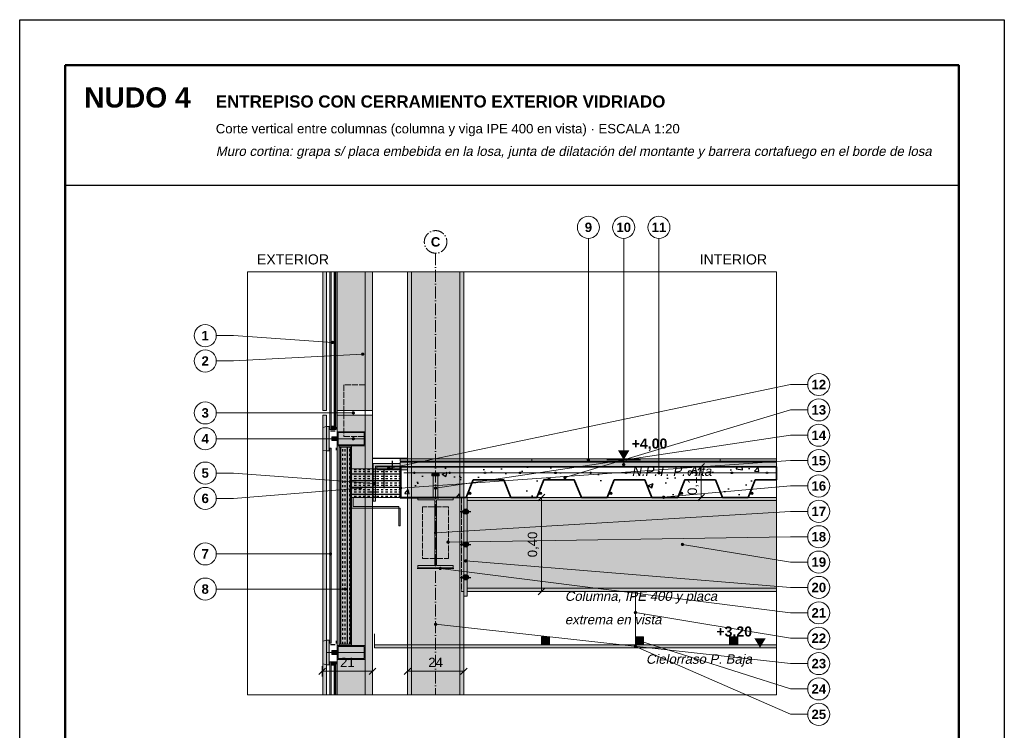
# Model space of a CAD drawing. Header units: millimetres. Extents: x 6 to 4194, y 6 to 5934.
# Tile 2 of 2: x 6 to 4194, y 2909 to 5934. Entities that reach past the tile are written whole.
import ezdxf
from ezdxf.enums import TextEntityAlignment as Align

# ---------------------------------------------------------------- set-up
doc = ezdxf.new("R2010")
doc.units = ezdxf.units.MM
doc.header["$LTSCALE"] = 20
doc.linetypes.add('DASHDOT', pattern=[3.556, 2.54, -0.508, 0, -0.508])
doc.linetypes.add('DASHED', pattern=[1.524, 1.27, -0.254])
for name, color, linetype in [('A-ACERO', 250, 'Continuous'), ('A-ACERO-CORTADO', 250, 'Continuous'), ('A-ACERO-VISTA', 8, 'Continuous'), ('A-AISLACION-LANA', 40, 'Continuous'), ('A-ALUMINIO', 253, 'Continuous'), ('A-ARMADURAS', 14, 'Continuous'), ('A-CHAPA-GALVANIZADA', 253, 'Continuous'), ('A-CONTORNOS', 7, 'Continuous'), ('A-HORMIGON-INSITU', 33, 'Continuous'), ('A-MORTERO-CARPETAS', 252, 'Continuous'), ('A-NEOPRENO-SELLADORES', 7, 'Continuous'), ('A-PROYECCION-OCULTO', 8, 'DASHED'), ('A-SELLADOR-INTUMESCENTE', 1, 'Continuous'), ('A-SOLADOS', 31, 'Continuous'), ('A-VIDRIO', 4, 'Continuous'), ('A-VISTA', 8, 'Continuous'), ('X-COTAS', 3, 'Continuous'), ('X-EJES', 1, 'DASHDOT'), ('X-MARCO', 7, 'Continuous'), ('X-NIVELES', 7, 'Continuous'), ('X-REFERENCIAS', 1, 'Continuous'), ('X-TEXTOS', 7, 'Continuous')]:
    doc.layers.add(name, color=color, linetype=linetype)
doc.styles.add('ARIAL', font='arial.ttf')
doc.styles.add('ARIAL-B', font='arialbd.ttf')

msp = doc.modelspace()

# ---------------------------------------------------------------- hatches: boundary and pattern name
at = {"layer": 'A-ACERO', "true_color": 0x333333}
h = msp.add_hatch(color=250, dxfattribs=at)
h.dxf.hatch_style = 1
h.paths.add_polyline_path([(1327, 4180), (1349, 4180), (1349, 4186), (1327, 4186)])
at = {"layer": 'A-ACERO', "true_color": 0x3b3b3b}
h = msp.add_hatch(color=250, dxfattribs=at)
h.dxf.hatch_style = 1
h.paths.add_polyline_path([(1365, 3270), (1418, 3270), (1418, 4120), (1365, 4120), (1365, 4114), (1412, 4114), (1412, 3276), (1365, 3276)])
h = msp.add_hatch(color=250, dxfattribs=at)
h.dxf.hatch_style = 1
h.paths.add_polyline_path([(1510, 3884), (1520, 3884), (1520, 4034), (1625, 4034), (1625, 4044), (1510, 4044)])
at = {"layer": 'A-ACERO', "true_color": 0x333333}
h = msp.add_hatch(color=250, dxfattribs=at)
h.dxf.hatch_style = 1
h.paths.add_polyline_path([(1327, 3270), (1349, 3270), (1349, 3276), (1327, 3276)])
at = {"layer": 'A-ACERO-CORTADO', "true_color": 0x4d545c}
h = msp.add_hatch(color=251, dxfattribs=at)
h.dxf.hatch_style = 1
h.paths.add_polyline_path([(1525, 4018), (1655, 4018), (1655, 4030), (1525, 4030)])
h = msp.add_hatch(color=251, dxfattribs=at)
h.dxf.hatch_style = 1
h.paths.add_polyline_path([(1759, 3992), (1790, 3992), (1790, 4000), (1759, 4000)])
h = msp.add_hatch(color=251, dxfattribs=at)
h.dxf.hatch_style = 1
h.paths.add_polyline_path([(1765, 3900), (1784, 3900), (1784, 4000), (1765, 4000)])
h = msp.add_hatch(color=251, dxfattribs=at)
h.dxf.hatch_style = 1
h.paths.add_polyline_path([(1700, 3900), (1850, 3900), (1850, 3889.3), (1778.5, 3889.3), (1778.5, 3610.7), (1850, 3610.7), (1850, 3600), (1700, 3600), (1700, 3610.7), (1771.5, 3610.7), (1771.5, 3889.3), (1700, 3889.3)])
at = {"layer": 'A-ACERO-VISTA', "true_color": 0xdfe3e7}
h = msp.add_hatch(color=254, dxfattribs=at)
h.dxf.hatch_style = 1
h.paths.add_polyline_path([(1655, 4860), (1655, 3060), (1895, 3060), (1895, 4860)])
h = msp.add_hatch(color=254, dxfattribs=at)
h.dxf.hatch_style = 1
h.paths.add_polyline_path([(1895, 3480), (1910, 3480), (1910, 3900), (1895, 3900)])
h = msp.add_hatch(color=254, dxfattribs=at)
h.dxf.hatch_style = 1
h.paths.add_polyline_path([(1910, 3500), (3225, 3500), (3225, 3900), (1910, 3900)])
at = {"layer": 'A-AISLACION-LANA'}
h = msp.add_hatch(dxfattribs=at)
h.set_pattern_fill('INSUL', color=256, scale=3, angle=90)
h.paths.add_polyline_path([(1365, 3276), (1415, 3276), (1415, 4114), (1365, 4114)])
h = msp.add_hatch(dxfattribs=at)
h.set_pattern_fill('INSUL', color=256, scale=3)
h.paths.add_polyline_path([(1418, 3900), (1625, 3900), (1625, 4022), (1418, 4022)])
at = {"layer": 'A-ALUMINIO', "true_color": 0xb9c0c6}
h = msp.add_hatch(color=9, dxfattribs=at)
h.dxf.hatch_style = 1
h.paths.add_polyline_path([(1295, 4102), (1311, 4098), (1311, 4202), (1295, 4198)])
at = {"layer": 'A-ALUMINIO', "true_color": 0x9aa3ab}
h = msp.add_hatch(color=253, dxfattribs=at)
h.dxf.hatch_style = 1
h.paths.add_polyline_path([(1311, 4098), (1323, 4098), (1323, 4202), (1311, 4202)])
h = msp.add_hatch(color=253, dxfattribs=at)
h.dxf.hatch_style = 1
h.paths.add_polyline_path([(1331, 4190), (1343, 4190), (1343, 4204), (1331, 4204)])
h = msp.add_hatch(color=253, dxfattribs=at)
h.dxf.hatch_style = 1
h.paths.add_polyline_path([(1333, 4142), (1357, 4142), (1357, 4158), (1333, 4158)])
h = msp.add_hatch(color=253, dxfattribs=at)
h.dxf.hatch_style = 1
h.paths.add_polyline_path([(1357, 4120), (1475, 4120), (1475, 4180), (1357, 4180)])
at = {"layer": 'A-ALUMINIO', "true_color": 0xb9c0c6}
h = msp.add_hatch(color=9, dxfattribs=at)
h.dxf.hatch_style = 1
h.paths.add_polyline_path([(1295, 3192), (1311, 3188), (1311, 3292), (1295, 3288)])
at = {"layer": 'A-ALUMINIO', "true_color": 0x9aa3ab}
h = msp.add_hatch(color=253, dxfattribs=at)
h.dxf.hatch_style = 1
h.paths.add_polyline_path([(1311, 3188), (1323, 3188), (1323, 3292), (1311, 3292)])
h = msp.add_hatch(color=253, dxfattribs=at)
h.dxf.hatch_style = 1
h.paths.add_polyline_path([(1357, 3210), (1475, 3210), (1475, 3270), (1357, 3270)])
h = msp.add_hatch(color=253, dxfattribs=at)
h.dxf.hatch_style = 1
h.paths.add_polyline_path([(2225, 3272.5), (2260, 3272.5), (2260, 3307), (2225, 3307)])
h = msp.add_hatch(color=253, dxfattribs=at)
h.dxf.hatch_style = 1
h.paths.add_polyline_path([(2625, 3272.5), (2660, 3272.5), (2660, 3307), (2625, 3307)])
h = msp.add_hatch(color=253, dxfattribs=at)
h.dxf.hatch_style = 1
h.paths.add_polyline_path([(3025, 3272.5), (3060, 3272.5), (3060, 3307), (3025, 3307)])
h = msp.add_hatch(color=253, dxfattribs=at)
h.dxf.hatch_style = 1
h.paths.add_polyline_path([(1333, 3232), (1357, 3232), (1357, 3248), (1333, 3248)])
h = msp.add_hatch(color=253, dxfattribs=at)
h.dxf.hatch_style = 1
h.paths.add_polyline_path([(1331, 3186), (1343, 3186), (1343, 3200), (1331, 3200)])
at = {"layer": 'A-ARMADURAS'}
h = msp.add_hatch(color=256, dxfattribs=at)
h.dxf.hatch_style = 1
h.paths.add_polyline_path([(1688.4, 4005), (1688.2, 4006.1), (1687.8, 4007), (1687, 4007.8), (1686.1, 4008.2), (1685, 4008.4), (1683.9, 4008.2), (1683, 4007.8), (1682.2, 4007), (1681.8, 4006.1), (1681.6, 4005), (1681.8, 4003.9), (1682.2, 4003), (1683, 4002.2), (1683.9, 4001.8), (1685, 4001.6), (1686.1, 4001.8), (1687, 4002.2), (1687.8, 4003), (1688.2, 4003.9)])
h = msp.add_hatch(color=256, dxfattribs=at)
h.dxf.hatch_style = 1
h.paths.add_polyline_path([(1838.4, 4005), (1838.2, 4006.1), (1837.8, 4007), (1837, 4007.8), (1836.1, 4008.2), (1835, 4008.4), (1833.9, 4008.2), (1833, 4007.8), (1832.2, 4007), (1831.8, 4006.1), (1831.6, 4005), (1831.8, 4003.9), (1832.2, 4003), (1833, 4002.2), (1833.9, 4001.8), (1835, 4001.6), (1836.1, 4001.8), (1837, 4002.2), (1837.8, 4003), (1838.2, 4003.9)])
h = msp.add_hatch(color=256, dxfattribs=at)
h.dxf.hatch_style = 1
h.paths.add_polyline_path([(1988.4, 4005), (1988.2, 4006.1), (1987.8, 4007), (1987, 4007.8), (1986.1, 4008.2), (1985, 4008.4), (1983.9, 4008.2), (1983, 4007.8), (1982.2, 4007), (1981.8, 4006.1), (1981.6, 4005), (1981.8, 4003.9), (1982.2, 4003), (1983, 4002.2), (1983.9, 4001.8), (1985, 4001.6), (1986.1, 4001.8), (1987, 4002.2), (1987.8, 4003), (1988.2, 4003.9)])
h = msp.add_hatch(color=256, dxfattribs=at)
h.dxf.hatch_style = 1
h.paths.add_polyline_path([(2138.4, 4005), (2138.2, 4006.1), (2137.8, 4007), (2137, 4007.8), (2136.1, 4008.2), (2135, 4008.4), (2133.9, 4008.2), (2133, 4007.8), (2132.2, 4007), (2131.8, 4006.1), (2131.6, 4005), (2131.8, 4003.9), (2132.2, 4003), (2133, 4002.2), (2133.9, 4001.8), (2135, 4001.6), (2136.1, 4001.8), (2137, 4002.2), (2137.8, 4003), (2138.2, 4003.9)])
h = msp.add_hatch(color=256, dxfattribs=at)
h.dxf.hatch_style = 1
h.paths.add_polyline_path([(2288.4, 4005), (2288.2, 4006.1), (2287.8, 4007), (2287, 4007.8), (2286.1, 4008.2), (2285, 4008.4), (2283.9, 4008.2), (2283, 4007.8), (2282.2, 4007), (2281.8, 4006.1), (2281.6, 4005), (2281.8, 4003.9), (2282.2, 4003), (2283, 4002.2), (2283.9, 4001.8), (2285, 4001.6), (2286.1, 4001.8), (2287, 4002.2), (2287.8, 4003), (2288.2, 4003.9)])
h = msp.add_hatch(color=256, dxfattribs=at)
h.dxf.hatch_style = 1
h.paths.add_polyline_path([(2438.4, 4005), (2438.2, 4006.1), (2437.8, 4007), (2437, 4007.8), (2436.1, 4008.2), (2435, 4008.4), (2433.9, 4008.2), (2433, 4007.8), (2432.2, 4007), (2431.8, 4006.1), (2431.6, 4005), (2431.8, 4003.9), (2432.2, 4003), (2433, 4002.2), (2433.9, 4001.8), (2435, 4001.6), (2436.1, 4001.8), (2437, 4002.2), (2437.8, 4003), (2438.2, 4003.9)])
h = msp.add_hatch(color=256, dxfattribs=at)
h.dxf.hatch_style = 1
h.paths.add_polyline_path([(2588.4, 4005), (2588.2, 4006.1), (2587.8, 4007), (2587, 4007.8), (2586.1, 4008.2), (2585, 4008.4), (2583.9, 4008.2), (2583, 4007.8), (2582.2, 4007), (2581.8, 4006.1), (2581.6, 4005), (2581.8, 4003.9), (2582.2, 4003), (2583, 4002.2), (2583.9, 4001.8), (2585, 4001.6), (2586.1, 4001.8), (2587, 4002.2), (2587.8, 4003), (2588.2, 4003.9)])
h = msp.add_hatch(color=256, dxfattribs=at)
h.dxf.hatch_style = 1
h.paths.add_polyline_path([(2738.4, 4005), (2738.2, 4006.1), (2737.8, 4007), (2737, 4007.8), (2736.1, 4008.2), (2735, 4008.4), (2733.9, 4008.2), (2733, 4007.8), (2732.2, 4007), (2731.8, 4006.1), (2731.6, 4005), (2731.8, 4003.9), (2732.2, 4003), (2733, 4002.2), (2733.9, 4001.8), (2735, 4001.6), (2736.1, 4001.8), (2737, 4002.2), (2737.8, 4003), (2738.2, 4003.9)])
h = msp.add_hatch(color=256, dxfattribs=at)
h.dxf.hatch_style = 1
h.paths.add_polyline_path([(2888.4, 4005), (2888.2, 4006.1), (2887.8, 4007), (2887, 4007.8), (2886.1, 4008.2), (2885, 4008.4), (2883.9, 4008.2), (2883, 4007.8), (2882.2, 4007), (2881.8, 4006.1), (2881.6, 4005), (2881.8, 4003.9), (2882.2, 4003), (2883, 4002.2), (2883.9, 4001.8), (2885, 4001.6), (2886.1, 4001.8), (2887, 4002.2), (2887.8, 4003), (2888.2, 4003.9)])
h = msp.add_hatch(color=256, dxfattribs=at)
h.dxf.hatch_style = 1
h.paths.add_polyline_path([(3038.4, 4005), (3038.2, 4006.1), (3037.8, 4007), (3037, 4007.8), (3036.1, 4008.2), (3035, 4008.4), (3033.9, 4008.2), (3033, 4007.8), (3032.2, 4007), (3031.8, 4006.1), (3031.6, 4005), (3031.8, 4003.9), (3032.2, 4003), (3033, 4002.2), (3033.9, 4001.8), (3035, 4001.6), (3036.1, 4001.8), (3037, 4002.2), (3037.8, 4003), (3038.2, 4003.9)])
h = msp.add_hatch(color=256, dxfattribs=at)
h.dxf.hatch_style = 1
h.paths.add_polyline_path([(3188.4, 4005), (3188.2, 4006.1), (3187.8, 4007), (3187, 4007.8), (3186.1, 4008.2), (3185, 4008.4), (3183.9, 4008.2), (3183, 4007.8), (3182.2, 4007), (3181.8, 4006.1), (3181.6, 4005), (3181.8, 4003.9), (3182.2, 4003), (3183, 4002.2), (3183.9, 4001.8), (3185, 4001.6), (3186.1, 4001.8), (3187, 4002.2), (3187.8, 4003), (3188.2, 4003.9)])
h = msp.add_hatch(color=256, dxfattribs=at)
h.dxf.hatch_style = 1
h.paths.add_polyline_path([(1924.8, 3918), (1924.6, 3919.5), (1923.9, 3920.8), (1922.8, 3921.9), (1921.5, 3922.6), (1920, 3922.8), (1918.5, 3922.6), (1917.2, 3921.9), (1916.1, 3920.8), (1915.4, 3919.5), (1915.2, 3918), (1915.4, 3916.5), (1916.1, 3915.2), (1917.2, 3914.1), (1918.5, 3913.4), (1920, 3913.2), (1921.5, 3913.4), (1922.8, 3914.1), (1923.9, 3915.2), (1924.6, 3916.5)])
h = msp.add_hatch(color=256, dxfattribs=at)
h.dxf.hatch_style = 1
h.paths.add_polyline_path([(2224.8, 3918), (2224.6, 3919.5), (2223.9, 3920.8), (2222.8, 3921.9), (2221.5, 3922.6), (2220, 3922.8), (2218.5, 3922.6), (2217.2, 3921.9), (2216.1, 3920.8), (2215.4, 3919.5), (2215.2, 3918), (2215.4, 3916.5), (2216.1, 3915.2), (2217.2, 3914.1), (2218.5, 3913.4), (2220, 3913.2), (2221.5, 3913.4), (2222.8, 3914.1), (2223.9, 3915.2), (2224.6, 3916.5)])
h = msp.add_hatch(color=256, dxfattribs=at)
h.dxf.hatch_style = 1
h.paths.add_polyline_path([(2524.8, 3918), (2524.6, 3919.5), (2523.9, 3920.8), (2522.8, 3921.9), (2521.5, 3922.6), (2520, 3922.8), (2518.5, 3922.6), (2517.2, 3921.9), (2516.1, 3920.8), (2515.4, 3919.5), (2515.2, 3918), (2515.4, 3916.5), (2516.1, 3915.2), (2517.2, 3914.1), (2518.5, 3913.4), (2520, 3913.2), (2521.5, 3913.4), (2522.8, 3914.1), (2523.9, 3915.2), (2524.6, 3916.5)])
h = msp.add_hatch(color=256, dxfattribs=at)
h.dxf.hatch_style = 1
h.paths.add_polyline_path([(2824.8, 3918), (2824.6, 3919.5), (2823.9, 3920.8), (2822.8, 3921.9), (2821.5, 3922.6), (2820, 3922.8), (2818.5, 3922.6), (2817.2, 3921.9), (2816.1, 3920.8), (2815.4, 3919.5), (2815.2, 3918), (2815.4, 3916.5), (2816.1, 3915.2), (2817.2, 3914.1), (2818.5, 3913.4), (2820, 3913.2), (2821.5, 3913.4), (2822.8, 3914.1), (2823.9, 3915.2), (2824.6, 3916.5)])
h = msp.add_hatch(color=256, dxfattribs=at)
h.dxf.hatch_style = 1
h.paths.add_polyline_path([(3124.8, 3918), (3124.6, 3919.5), (3123.9, 3920.8), (3122.8, 3921.9), (3121.5, 3922.6), (3120, 3922.8), (3118.5, 3922.6), (3117.2, 3921.9), (3116.1, 3920.8), (3115.4, 3919.5), (3115.2, 3918), (3115.4, 3916.5), (3116.1, 3915.2), (3117.2, 3914.1), (3118.5, 3913.4), (3120, 3913.2), (3121.5, 3913.4), (3122.8, 3914.1), (3123.9, 3915.2), (3124.6, 3916.5)])
h = msp.add_hatch(color=256, dxfattribs=at)
h.dxf.hatch_style = 1
h.paths.add_polyline_path([(1914, 3840), (1913.5, 3843.4), (1911.9, 3846.5), (1909.5, 3848.9), (1906.4, 3850.5), (1903, 3851), (1899.6, 3850.5), (1896.5, 3848.9), (1894.1, 3846.5), (1892.5, 3843.4), (1892, 3840), (1892.5, 3836.6), (1894.1, 3833.5), (1896.5, 3831.1), (1899.6, 3829.5), (1903, 3829), (1906.4, 3829.5), (1909.5, 3831.1), (1911.9, 3833.5), (1913.5, 3836.6)])
h = msp.add_hatch(color=256, dxfattribs=at)
h.dxf.hatch_style = 1
h.paths.add_polyline_path([(1914, 3700), (1913.5, 3703.4), (1911.9, 3706.5), (1909.5, 3708.9), (1906.4, 3710.5), (1903, 3711), (1899.6, 3710.5), (1896.5, 3708.9), (1894.1, 3706.5), (1892.5, 3703.4), (1892, 3700), (1892.5, 3696.6), (1894.1, 3693.5), (1896.5, 3691.1), (1899.6, 3689.5), (1903, 3689), (1906.4, 3689.5), (1909.5, 3691.1), (1911.9, 3693.5), (1913.5, 3696.6)])
h = msp.add_hatch(color=256, dxfattribs=at)
h.dxf.hatch_style = 1
h.paths.add_polyline_path([(1914, 3560), (1913.5, 3563.4), (1911.9, 3566.5), (1909.5, 3568.9), (1906.4, 3570.5), (1903, 3571), (1899.6, 3570.5), (1896.5, 3568.9), (1894.1, 3566.5), (1892.5, 3563.4), (1892, 3560), (1892.5, 3556.6), (1894.1, 3553.5), (1896.5, 3551.1), (1899.6, 3549.5), (1903, 3549), (1906.4, 3549.5), (1909.5, 3551.1), (1911.9, 3553.5), (1913.5, 3556.6)])
at = {"layer": 'A-CHAPA-GALVANIZADA', "true_color": 0x8f989f}
h = msp.add_hatch(color=252, dxfattribs=at)
h.dxf.hatch_style = 1
h.paths.add_polyline_path([(1418, 3900), (1418, 3855), (1625, 3855), (1625, 3780), (1618, 3780), (1618, 3862), (1425, 3862), (1425, 3900)])
at = {"layer": 'A-HORMIGON-INSITU'}
h = msp.add_hatch(dxfattribs=at)
h.set_pattern_fill('AR-CONC', color=256, scale=1.2)
h.paths.add_polyline_path([(1627, 4030), (3225, 4030), (3225, 3975), (3135, 3975), (3105, 3900), (2995, 3900), (2965, 3975), (2835, 3975), (2805, 3900), (2695, 3900), (2665, 3975), (2535, 3975), (2505, 3900), (2395, 3900), (2365, 3975), (2235, 3975), (2205, 3900), (2095, 3900), (2065, 3975), (1935, 3975), (1905, 3900), (1795, 3900), (1627, 3902)])
at = {"layer": 'A-MORTERO-CARPETAS', "true_color": 0x8d8d8d}
h = msp.add_hatch(color=252, dxfattribs=at)
h.dxf.hatch_style = 1
h.paths.add_polyline_path([(1625, 4050), (3225, 4050), (3225, 4055), (1625, 4055)])
at = {"layer": 'A-MORTERO-CARPETAS'}
h = msp.add_hatch(dxfattribs=at)
h.set_pattern_fill('AR-SAND', color=256, scale=0.6)
h.paths.add_polyline_path([(1625, 4030), (3225, 4030), (3225, 4050), (1625, 4050)])
at = {"layer": 'A-NEOPRENO-SELLADORES', "true_color": 0x111111}
h = msp.add_hatch(color=250, dxfattribs=at)
h.dxf.hatch_style = 1
h.paths.add_polyline_path([(1323, 4188), (1325, 4188), (1325, 4200), (1323, 4200)])
h = msp.add_hatch(color=250, dxfattribs=at)
h.dxf.hatch_style = 1
h.paths.add_polyline_path([(1331, 4190), (1343, 4190), (1343, 4194), (1331, 4194)])
h = msp.add_hatch(color=250, dxfattribs=at)
h.dxf.hatch_style = 1
h.paths.add_polyline_path([(1350, 4188), (1355, 4188), (1355, 4200), (1350, 4200)])
h = msp.add_hatch(color=250, dxfattribs=at)
h.dxf.hatch_style = 1
h.paths.add_polyline_path([(1323, 4100), (1325, 4100), (1325, 4112), (1323, 4112)])
h = msp.add_hatch(color=250, dxfattribs=at)
h.dxf.hatch_style = 1
h.paths.add_polyline_path([(1350, 4100), (1355, 4100), (1355, 4112), (1350, 4112)])
h = msp.add_hatch(color=250, dxfattribs=at)
h.dxf.hatch_style = 1
h.paths.add_polyline_path([(1323, 3278), (1325, 3278), (1325, 3290), (1323, 3290)])
h = msp.add_hatch(color=250, dxfattribs=at)
h.dxf.hatch_style = 1
h.paths.add_polyline_path([(1350, 3278), (1355, 3278), (1355, 3290), (1350, 3290)])
h = msp.add_hatch(color=250, dxfattribs=at)
h.dxf.hatch_style = 1
h.paths.add_polyline_path([(1323, 3190), (1325, 3190), (1325, 3202), (1323, 3202)])
h = msp.add_hatch(color=250, dxfattribs=at)
h.dxf.hatch_style = 1
h.paths.add_polyline_path([(1331, 3196), (1343, 3196), (1343, 3200), (1331, 3200)])
h = msp.add_hatch(color=250, dxfattribs=at)
h.dxf.hatch_style = 1
h.paths.add_polyline_path([(1350, 3190), (1355, 3190), (1355, 3202), (1350, 3202)])
at = {"layer": 'A-SELLADOR-INTUMESCENTE', "true_color": 0xc0392b}
h = msp.add_hatch(color=22, dxfattribs=at)
h.dxf.hatch_style = 1
h.paths.add_polyline_path([(1418, 4022), (1625, 4022), (1625, 4030), (1418, 4030)])
at = {"layer": 'A-SOLADOS', "true_color": 0xcdbb9c}
h = msp.add_hatch(color=9, dxfattribs=at)
h.dxf.hatch_style = 1
h.paths.add_polyline_path([(1625, 4055), (3225, 4055), (3225, 4065), (1625, 4065)])
at = {"layer": 'A-VIDRIO', "true_color": 0xbfe3f0}
h = msp.add_hatch(color=254, dxfattribs=at)
h.dxf.hatch_style = 1
h.paths.add_polyline_path([(1325, 4860), (1325, 4190), (1331, 4190), (1331, 4860)])
h = msp.add_hatch(color=254, dxfattribs=at)
h.dxf.hatch_style = 1
h.paths.add_polyline_path([(1343, 4860), (1343, 4190), (1350, 4190), (1350, 4860)])
at = {"layer": 'A-VIDRIO', "true_color": 0x6f8796}
h = msp.add_hatch(color=252, dxfattribs=at)
h.dxf.hatch_style = 1
h.paths.add_polyline_path([(1325, 3280), (1331, 3280), (1331, 4110), (1325, 4110)])
at = {"layer": 'A-VIDRIO', "true_color": 0xbfe3f0}
h = msp.add_hatch(color=254, dxfattribs=at)
h.dxf.hatch_style = 1
h.paths.add_polyline_path([(1325, 3060), (1331, 3060), (1331, 3200), (1325, 3200)])
h = msp.add_hatch(color=254, dxfattribs=at)
h.dxf.hatch_style = 1
h.paths.add_polyline_path([(1343, 3060), (1350, 3060), (1350, 3200), (1343, 3200)])
at = {"layer": 'A-VISTA', "true_color": 0xe9ecee}
h = msp.add_hatch(color=7, dxfattribs=at)
h.dxf.hatch_style = 1
h.paths.add_polyline_path([(1295, 4860), (1295, 4270), (1311, 4270), (1311, 4860)])
at = {"layer": 'A-VISTA', "true_color": 0xe3e7ea}
h = msp.add_hatch(color=254, dxfattribs=at)
h.dxf.hatch_style = 1
h.paths.add_polyline_path([(1357, 4860), (1357, 4270), (1507, 4270), (1507, 4860)])
at = {"layer": 'A-VISTA', "true_color": 0xe9ecee}
h = msp.add_hatch(color=7, dxfattribs=at)
h.dxf.hatch_style = 1
h.paths.add_polyline_path([(1295, 3060), (1311, 3060), (1311, 4250), (1295, 4250)])
at = {"layer": 'A-VISTA', "true_color": 0xe3e7ea}
h = msp.add_hatch(color=254, dxfattribs=at)
h.dxf.hatch_style = 1
h.paths.add_polyline_path([(1357, 3060), (1507, 3060), (1507, 4250), (1357, 4250)])
at = {"layer": 'A-VISTA', "true_color": 0xf2f2f2}
h = msp.add_hatch(color=7, dxfattribs=at)
h.dxf.hatch_style = 1
h.paths.add_polyline_path([(1515, 3260), (3225, 3260), (3225, 3272.5), (1515, 3272.5)])
at = {"layer": 'X-NIVELES'}
h = msp.add_hatch(color=7, dxfattribs=at)
h.dxf.hatch_style = 1
h.paths.add_polyline_path([(2575, 4060), (2551, 4100), (2599, 4100)])
h = msp.add_hatch(color=7, dxfattribs=at)
h.dxf.hatch_style = 1
h.paths.add_polyline_path([(3155, 3260), (3131, 3300), (3179, 3300)])
at = {"layer": 'X-REFERENCIAS'}
h = msp.add_hatch(color=7, dxfattribs=at)
h.dxf.hatch_style = 1
h.paths.add_polyline_path([(1344, 4560), (1343.7, 4562.2), (1342.7, 4564.1), (1341.1, 4565.7), (1339.2, 4566.7), (1337, 4567), (1334.8, 4566.7), (1332.9, 4565.7), (1331.3, 4564.1), (1330.3, 4562.2), (1330, 4560), (1330.3, 4557.8), (1331.3, 4555.9), (1332.9, 4554.3), (1334.8, 4553.3), (1337, 4553), (1339.2, 4553.3), (1341.1, 4554.3), (1342.7, 4555.9), (1343.7, 4557.8)])
h = msp.add_hatch(color=7, dxfattribs=at)
h.dxf.hatch_style = 1
h.paths.add_polyline_path([(1472, 4510), (1471.7, 4512.2), (1470.7, 4514.1), (1469.1, 4515.7), (1467.2, 4516.7), (1465, 4517), (1462.8, 4516.7), (1460.9, 4515.7), (1459.3, 4514.1), (1458.3, 4512.2), (1458, 4510), (1458.3, 4507.8), (1459.3, 4505.9), (1460.9, 4504.3), (1462.8, 4503.3), (1465, 4503), (1467.2, 4503.3), (1469.1, 4504.3), (1470.7, 4505.9), (1471.7, 4507.8)])
h = msp.add_hatch(color=7, dxfattribs=at)
h.dxf.hatch_style = 1
h.paths.add_polyline_path([(1432, 4260), (1431.7, 4262.2), (1430.7, 4264.1), (1429.1, 4265.7), (1427.2, 4266.7), (1425, 4267), (1422.8, 4266.7), (1420.9, 4265.7), (1419.3, 4264.1), (1418.3, 4262.2), (1418, 4260), (1418.3, 4257.8), (1419.3, 4255.9), (1420.9, 4254.3), (1422.8, 4253.3), (1425, 4253), (1427.2, 4253.3), (1429.1, 4254.3), (1430.7, 4255.9), (1431.7, 4257.8)])
h = msp.add_hatch(color=7, dxfattribs=at)
h.dxf.hatch_style = 1
h.paths.add_polyline_path([(1432, 4150), (1431.7, 4152.2), (1430.7, 4154.1), (1429.1, 4155.7), (1427.2, 4156.7), (1425, 4157), (1422.8, 4156.7), (1420.9, 4155.7), (1419.3, 4154.1), (1418.3, 4152.2), (1418, 4150), (1418.3, 4147.8), (1419.3, 4145.9), (1420.9, 4144.3), (1422.8, 4143.3), (1425, 4143), (1427.2, 4143.3), (1429.1, 4144.3), (1430.7, 4145.9), (1431.7, 4147.8)])
h = msp.add_hatch(color=7, dxfattribs=at)
h.dxf.hatch_style = 1
h.paths.add_polyline_path([(2432, 4060), (2431.7, 4062.2), (2430.7, 4064.1), (2429.1, 4065.7), (2427.2, 4066.7), (2425, 4067), (2422.8, 4066.7), (2420.9, 4065.7), (2419.3, 4064.1), (2418.3, 4062.2), (2418, 4060), (2418.3, 4057.8), (2419.3, 4055.9), (2420.9, 4054.3), (2422.8, 4053.3), (2425, 4053), (2427.2, 4053.3), (2429.1, 4054.3), (2430.7, 4055.9), (2431.7, 4057.8)])
h = msp.add_hatch(color=7, dxfattribs=at)
h.dxf.hatch_style = 1
h.paths.add_polyline_path([(1582, 4024), (1581.7, 4026.2), (1580.7, 4028.1), (1579.1, 4029.7), (1577.2, 4030.7), (1575, 4031), (1572.8, 4030.7), (1570.9, 4029.7), (1569.3, 4028.1), (1568.3, 4026.2), (1568, 4024), (1568.3, 4021.8), (1569.3, 4019.9), (1570.9, 4018.3), (1572.8, 4017.3), (1575, 4017), (1577.2, 4017.3), (1579.1, 4018.3), (1580.7, 4019.9), (1581.7, 4021.8)])
h = msp.add_hatch(color=7, dxfattribs=at)
h.dxf.hatch_style = 1
h.paths.add_polyline_path([(2582, 4040), (2581.7, 4042.2), (2580.7, 4044.1), (2579.1, 4045.7), (2577.2, 4046.7), (2575, 4047), (2572.8, 4046.7), (2570.9, 4045.7), (2569.3, 4044.1), (2568.3, 4042.2), (2568, 4040), (2568.3, 4037.8), (2569.3, 4035.9), (2570.9, 4034.3), (2572.8, 4033.3), (2575, 4033), (2577.2, 4033.3), (2579.1, 4034.3), (2580.7, 4035.9), (2581.7, 4037.8)])
h = msp.add_hatch(color=7, dxfattribs=at)
h.dxf.hatch_style = 1
h.paths.add_polyline_path([(2332, 3985), (2331.7, 3987.2), (2330.7, 3989.1), (2329.1, 3990.7), (2327.2, 3991.7), (2325, 3992), (2322.8, 3991.7), (2320.9, 3990.7), (2319.3, 3989.1), (2318.3, 3987.2), (2318, 3985), (2318.3, 3982.8), (2319.3, 3980.9), (2320.9, 3979.3), (2322.8, 3978.3), (2325, 3978), (2327.2, 3978.3), (2329.1, 3979.3), (2330.7, 3980.9), (2331.7, 3982.8)])
h = msp.add_hatch(color=7, dxfattribs=at)
h.dxf.hatch_style = 1
h.paths.add_polyline_path([(2732, 4005), (2731.7, 4007.2), (2730.7, 4009.1), (2729.1, 4010.7), (2727.2, 4011.7), (2725, 4012), (2722.8, 4011.7), (2720.9, 4010.7), (2719.3, 4009.1), (2718.3, 4007.2), (2718, 4005), (2718.3, 4002.8), (2719.3, 4000.9), (2720.9, 3999.3), (2722.8, 3998.3), (2725, 3998), (2727.2, 3998.3), (2729.1, 3999.3), (2730.7, 4000.9), (2731.7, 4002.8)])
h = msp.add_hatch(color=7, dxfattribs=at)
h.dxf.hatch_style = 1
h.paths.add_polyline_path([(1462, 3940), (1461.7, 3942.2), (1460.7, 3944.1), (1459.1, 3945.7), (1457.2, 3946.7), (1455, 3947), (1452.8, 3946.7), (1450.9, 3945.7), (1449.3, 3944.1), (1448.3, 3942.2), (1448, 3940), (1448.3, 3937.8), (1449.3, 3935.9), (1450.9, 3934.3), (1452.8, 3933.3), (1455, 3933), (1457.2, 3933.3), (1459.1, 3934.3), (1460.7, 3935.9), (1461.7, 3937.8)])
h = msp.add_hatch(color=7, dxfattribs=at)
h.dxf.hatch_style = 1
h.paths.add_polyline_path([(1522, 3960), (1521.7, 3962.2), (1520.7, 3964.1), (1519.1, 3965.7), (1517.2, 3966.7), (1515, 3967), (1512.8, 3966.7), (1510.9, 3965.7), (1509.3, 3964.1), (1508.3, 3962.2), (1508, 3960), (1508.3, 3957.8), (1509.3, 3955.9), (1510.9, 3954.3), (1512.8, 3953.3), (1515, 3953), (1517.2, 3953.3), (1519.1, 3954.3), (1520.7, 3955.9), (1521.7, 3957.8)])
h = msp.add_hatch(color=7, dxfattribs=at)
h.dxf.hatch_style = 1
h.paths.add_polyline_path([(1633, 3940), (1632.7, 3942.2), (1631.7, 3944.1), (1630.1, 3945.7), (1628.2, 3946.7), (1626, 3947), (1623.8, 3946.7), (1621.9, 3945.7), (1620.3, 3944.1), (1619.3, 3942.2), (1619, 3940), (1619.3, 3937.8), (1620.3, 3935.9), (1621.9, 3934.3), (1623.8, 3933.3), (1626, 3933), (1628.2, 3933.3), (1630.1, 3934.3), (1631.7, 3935.9), (1632.7, 3937.8)])
h = msp.add_hatch(color=7, dxfattribs=at)
h.dxf.hatch_style = 1
h.paths.add_polyline_path([(1782, 3940), (1781.7, 3942.2), (1780.7, 3944.1), (1779.1, 3945.7), (1777.2, 3946.7), (1775, 3947), (1772.8, 3946.7), (1770.9, 3945.7), (1769.3, 3944.1), (1768.3, 3942.2), (1768, 3940), (1768.3, 3937.8), (1769.3, 3935.9), (1770.9, 3934.3), (1772.8, 3933.3), (1775, 3933), (1777.2, 3933.3), (1779.1, 3934.3), (1780.7, 3935.9), (1781.7, 3937.8)])
h = msp.add_hatch(color=7, dxfattribs=at)
h.dxf.hatch_style = 1
h.paths.add_polyline_path([(2752, 3901), (2751.7, 3903.2), (2750.7, 3905.1), (2749.1, 3906.7), (2747.2, 3907.7), (2745, 3908), (2742.8, 3907.7), (2740.9, 3906.7), (2739.3, 3905.1), (2738.3, 3903.2), (2738, 3901), (2738.3, 3898.8), (2739.3, 3896.9), (2740.9, 3895.3), (2742.8, 3894.3), (2745, 3894), (2747.2, 3894.3), (2749.1, 3895.3), (2750.7, 3896.9), (2751.7, 3898.8)])
h = msp.add_hatch(color=7, dxfattribs=at)
h.dxf.hatch_style = 1
h.paths.add_polyline_path([(1782, 3750), (1781.7, 3752.2), (1780.7, 3754.1), (1779.1, 3755.7), (1777.2, 3756.7), (1775, 3757), (1772.8, 3756.7), (1770.9, 3755.7), (1769.3, 3754.1), (1768.3, 3752.2), (1768, 3750), (1768.3, 3747.8), (1769.3, 3745.9), (1770.9, 3744.3), (1772.8, 3743.3), (1775, 3743), (1777.2, 3743.3), (1779.1, 3744.3), (1780.7, 3745.9), (1781.7, 3747.8)])
h = msp.add_hatch(color=7, dxfattribs=at)
h.dxf.hatch_style = 1
h.paths.add_polyline_path([(1835, 3710), (1834.7, 3712.2), (1833.7, 3714.1), (1832.1, 3715.7), (1830.2, 3716.7), (1828, 3717), (1825.8, 3716.7), (1823.9, 3715.7), (1822.3, 3714.1), (1821.3, 3712.2), (1821, 3710), (1821.3, 3707.8), (1822.3, 3705.9), (1823.9, 3704.3), (1825.8, 3703.3), (1828, 3703), (1830.2, 3703.3), (1832.1, 3704.3), (1833.7, 3705.9), (1834.7, 3707.8)])
h = msp.add_hatch(color=7, dxfattribs=at)
h.dxf.hatch_style = 1
h.paths.add_polyline_path([(2832, 3700), (2831.7, 3702.2), (2830.7, 3704.1), (2829.1, 3705.7), (2827.2, 3706.7), (2825, 3707), (2822.8, 3706.7), (2820.9, 3705.7), (2819.3, 3704.1), (2818.3, 3702.2), (2818, 3700), (2818.3, 3697.8), (2819.3, 3695.9), (2820.9, 3694.3), (2822.8, 3693.3), (2825, 3693), (2827.2, 3693.3), (2829.1, 3694.3), (2830.7, 3695.9), (2831.7, 3697.8)])
h = msp.add_hatch(color=7, dxfattribs=at)
h.dxf.hatch_style = 1
h.paths.add_polyline_path([(1335, 3660), (1334.7, 3662.2), (1333.7, 3664.1), (1332.1, 3665.7), (1330.2, 3666.7), (1328, 3667), (1325.8, 3666.7), (1323.9, 3665.7), (1322.3, 3664.1), (1321.3, 3662.2), (1321, 3660), (1321.3, 3657.8), (1322.3, 3655.9), (1323.9, 3654.3), (1325.8, 3653.3), (1328, 3653), (1330.2, 3653.3), (1332.1, 3654.3), (1333.7, 3655.9), (1334.7, 3657.8)])
h = msp.add_hatch(color=7, dxfattribs=at)
h.dxf.hatch_style = 1
h.paths.add_polyline_path([(1802, 3598), (1801.7, 3600.2), (1800.7, 3602.1), (1799.1, 3603.7), (1797.2, 3604.7), (1795, 3605), (1792.8, 3604.7), (1790.9, 3603.7), (1789.3, 3602.1), (1788.3, 3600.2), (1788, 3598), (1788.3, 3595.8), (1789.3, 3593.9), (1790.9, 3592.3), (1792.8, 3591.3), (1795, 3591), (1797.2, 3591.3), (1799.1, 3592.3), (1800.7, 3593.9), (1801.7, 3595.8)])
h = msp.add_hatch(color=7, dxfattribs=at)
h.dxf.hatch_style = 1
h.paths.add_polyline_path([(1910, 3630), (1909.7, 3632.2), (1908.7, 3634.1), (1907.1, 3635.7), (1905.2, 3636.7), (1903, 3637), (1900.8, 3636.7), (1898.9, 3635.7), (1897.3, 3634.1), (1896.3, 3632.2), (1896, 3630), (1896.3, 3627.8), (1897.3, 3625.9), (1898.9, 3624.3), (1900.8, 3623.3), (1903, 3623), (1905.2, 3623.3), (1907.1, 3624.3), (1908.7, 3625.9), (1909.7, 3627.8)])
h = msp.add_hatch(color=7, dxfattribs=at)
h.dxf.hatch_style = 1
h.paths.add_polyline_path([(1397, 3510), (1396.7, 3512.2), (1395.7, 3514.1), (1394.1, 3515.7), (1392.2, 3516.7), (1390, 3517), (1387.8, 3516.7), (1385.9, 3515.7), (1384.3, 3514.1), (1383.3, 3512.2), (1383, 3510), (1383.3, 3507.8), (1384.3, 3505.9), (1385.9, 3504.3), (1387.8, 3503.3), (1390, 3503), (1392.2, 3503.3), (1394.1, 3504.3), (1395.7, 3505.9), (1396.7, 3507.8)])
h = msp.add_hatch(color=7, dxfattribs=at)
h.dxf.hatch_style = 1
h.paths.add_polyline_path([(2632, 3410), (2631.7, 3412.2), (2630.7, 3414.1), (2629.1, 3415.7), (2627.2, 3416.7), (2625, 3417), (2622.8, 3416.7), (2620.9, 3415.7), (2619.3, 3414.1), (2618.3, 3412.2), (2618, 3410), (2618.3, 3407.8), (2619.3, 3405.9), (2620.9, 3404.3), (2622.8, 3403.3), (2625, 3403), (2627.2, 3403.3), (2629.1, 3404.3), (2630.7, 3405.9), (2631.7, 3407.8)])
h = msp.add_hatch(color=7, dxfattribs=at)
h.dxf.hatch_style = 1
h.paths.add_polyline_path([(1782, 3360), (1781.7, 3362.2), (1780.7, 3364.1), (1779.1, 3365.7), (1777.2, 3366.7), (1775, 3367), (1772.8, 3366.7), (1770.9, 3365.7), (1769.3, 3364.1), (1768.3, 3362.2), (1768, 3360), (1768.3, 3357.8), (1769.3, 3355.9), (1770.9, 3354.3), (1772.8, 3353.3), (1775, 3353), (1777.2, 3353.3), (1779.1, 3354.3), (1780.7, 3355.9), (1781.7, 3357.8)])
h = msp.add_hatch(color=7, dxfattribs=at)
h.dxf.hatch_style = 1
h.paths.add_polyline_path([(2632, 3266), (2631.7, 3268.2), (2630.7, 3270.1), (2629.1, 3271.7), (2627.2, 3272.7), (2625, 3273), (2622.8, 3272.7), (2620.9, 3271.7), (2619.3, 3270.1), (2618.3, 3268.2), (2618, 3266), (2618.3, 3263.8), (2619.3, 3261.9), (2620.9, 3260.3), (2622.8, 3259.3), (2625, 3259), (2627.2, 3259.3), (2629.1, 3260.3), (2630.7, 3261.9), (2631.7, 3263.8)])
h = msp.add_hatch(color=7, dxfattribs=at)
h.dxf.hatch_style = 1
h.paths.add_polyline_path([(2649, 3290), (2648.7, 3292.2), (2647.7, 3294.1), (2646.1, 3295.7), (2644.2, 3296.7), (2642, 3297), (2639.8, 3296.7), (2637.9, 3295.7), (2636.3, 3294.1), (2635.3, 3292.2), (2635, 3290), (2635.3, 3287.8), (2636.3, 3285.9), (2637.9, 3284.3), (2639.8, 3283.3), (2642, 3283), (2644.2, 3283.3), (2646.1, 3284.3), (2647.7, 3285.9), (2648.7, 3287.8)])

# ---------------------------------------------------------------- linework, layer by layer
at = {"layer": 'A-ARMADURAS', "lineweight": 13}
msp.add_lwpolyline([(1640, 4005), (3225, 4005)], dxfattribs=at)
at = {"layer": 'A-ARMADURAS'}
for centre, radius in [((1685, 4005), 3.4), ((1835, 4005), 3.4), ((1985, 4005), 3.4), ((2135, 4005), 3.4), ((2285, 4005), 3.4), ((2435, 4005), 3.4), ((2585, 4005), 3.4), ((2735, 4005), 3.4), ((2885, 4005), 3.4), ((3035, 4005), 3.4), ((3185, 4005), 3.4), ((1920, 3918), 4.8), ((2220, 3918), 4.8), ((2520, 3918), 4.8), ((2820, 3918), 4.8), ((3120, 3918), 4.8), ((1903, 3840), 11), ((1903, 3700), 11), ((1903, 3560), 11)]:
    msp.add_circle(centre, radius, dxfattribs=at)
at = {"layer": 'A-CONTORNOS', "lineweight": 18}
for points in [[(1325, 4860), (1325, 4190), (1331, 4190), (1331, 4860)], [(1343, 4860), (1343, 4190), (1350, 4190), (1350, 4860)], [(1357, 4120), (1475, 4120), (1475, 4180), (1357, 4180)], [(1325, 3280), (1331, 3280), (1331, 4110), (1325, 4110)], [(1365, 3276), (1415, 3276), (1415, 4114), (1365, 4114)], [(1625, 4055), (3225, 4055), (3225, 4065), (1625, 4065)], [(1418, 3900), (1625, 3900), (1625, 4022), (1418, 4022)], [(1625, 4030), (3225, 4030), (3225, 4050), (1625, 4050)], [(1357, 3210), (1475, 3210), (1475, 3270), (1357, 3270)], [(1515, 3260), (3225, 3260), (3225, 3272.5), (1515, 3272.5)], [(1325, 3060), (1331, 3060), (1331, 3200), (1325, 3200)], [(1343, 3060), (1350, 3060), (1350, 3200), (1343, 3200)]]:
    msp.add_lwpolyline(points, close=True, dxfattribs=at)
at = {"layer": 'A-CONTORNOS', "lineweight": 13}
for points in [[(1346.5, 4190), (1346.5, 4860)], [(1475, 4270), (1475, 4860)], [(1672, 3060), (1672, 4860)], [(1878, 3060), (1878, 4860)], [(1475, 3060), (1475, 4250)], [(1311, 4150), (1395, 4150)], [(1361, 4150), (1471, 4150)], [(2185, 4055), (2185, 4065)], [(2585, 4055), (2585, 4065)], [(2985, 4055), (2985, 4065)], [(1910, 3886.5), (3225, 3886.5)], [(1910, 3513.5), (3225, 3513.5)], [(2625, 3307), (2625, 3500)], [(1311, 3240), (1395, 3240)], [(1361, 3240), (1471, 3240)], [(1346.5, 3060), (1346.5, 3200)]]:
    msp.add_lwpolyline(points, dxfattribs=at)
for points in [[(1295, 4102), (1311, 4098), (1311, 4202), (1295, 4198)], [(1311, 4098), (1323, 4098), (1323, 4202), (1311, 4202)], [(1331, 4190), (1343, 4190), (1343, 4204), (1331, 4204)], [(1333, 4142), (1357, 4142), (1357, 4158), (1333, 4158)], [(1361, 4124), (1471, 4124), (1471, 4176), (1361, 4176)], [(1365, 3270), (1418, 3270), (1418, 4120), (1365, 4120), (1365, 4114), (1412, 4114), (1412, 3276), (1365, 3276)], [(1510, 3884), (1520, 3884), (1520, 4034), (1625, 4034), (1625, 4044), (1510, 4044)], [(1525, 4018), (1655, 4018), (1655, 4030), (1525, 4030)], [(1759, 3992), (1790, 3992), (1790, 4000), (1759, 4000)], [(1765, 3900), (1784, 3900), (1784, 4000), (1765, 4000)], [(1418, 3900), (1418, 3855), (1625, 3855), (1625, 3780), (1618, 3780), (1618, 3862), (1425, 3862), (1425, 3900)], [(1895, 3480), (1910, 3480), (1910, 3900), (1895, 3900)], [(1295, 3192), (1311, 3188), (1311, 3292), (1295, 3288)], [(1311, 3188), (1323, 3188), (1323, 3292), (1311, 3292)], [(1333, 3232), (1357, 3232), (1357, 3248), (1333, 3248)], [(1361, 3214), (1471, 3214), (1471, 3266), (1361, 3266)], [(1331, 3186), (1343, 3186), (1343, 3200), (1331, 3200)]]:
    msp.add_lwpolyline(points, close=True, dxfattribs=at)
at = {"layer": 'A-CONTORNOS', "lineweight": 25}
for points in [[(1507, 4068), (1655, 4068)], [(1555, 4018), (1555, 3940)], [(1625, 4018), (1625, 3940)], [(1485, 3924), (1525, 3924)], [(1880, 3840), (1925, 3840)], [(1880, 3700), (1925, 3700)], [(1880, 3560), (1925, 3560)]]:
    msp.add_lwpolyline(points, dxfattribs=at)
at = {"layer": 'A-CONTORNOS', "lineweight": 30}
for points in [[(1590, 4056), (1590, 4016)], [(1795, 3900), (1905, 3900), (1935, 3975), (2065, 3975), (2095, 3900), (2205, 3900), (2235, 3975), (2365, 3975), (2395, 3900), (2505, 3900), (2535, 3975), (2665, 3975), (2695, 3900), (2805, 3900), (2835, 3975), (2965, 3975), (2995, 3900), (3105, 3900), (3135, 3975), (3225, 3975)]]:
    msp.add_lwpolyline(points, dxfattribs=at)
at = {"layer": 'A-CONTORNOS', "lineweight": 40}
msp.add_lwpolyline([(1625, 4030), (1625, 3900), (1790, 3900)], dxfattribs=at)
at = {"layer": 'A-CONTORNOS', "lineweight": 35}
msp.add_lwpolyline([(1627, 4030), (3225, 4030), (3225, 3975), (3135, 3975), (3105, 3900), (2995, 3900), (2965, 3975), (2835, 3975), (2805, 3900), (2695, 3900), (2665, 3975), (2535, 3975), (2505, 3900), (2395, 3900), (2365, 3975), (2235, 3975), (2205, 3900), (2095, 3900), (2065, 3975), (1935, 3975), (1905, 3900), (1795, 3900), (1627, 3902)], close=True, dxfattribs=at)
at = {"layer": 'A-CONTORNOS', "lineweight": 20}
msp.add_lwpolyline([(1700, 3900), (1850, 3900), (1850, 3889.3), (1778.5, 3889.3), (1778.5, 3610.7), (1850, 3610.7), (1850, 3600), (1700, 3600), (1700, 3610.7), (1771.5, 3610.7), (1771.5, 3889.3), (1700, 3889.3)], close=True, dxfattribs=at)
at = {"layer": 'A-CONTORNOS', "lineweight": 18}
for points in [[(1697, 3598), (1853, 3598)], [(1515, 3320), (1515, 3260), (1555, 3260)]]:
    msp.add_lwpolyline(points, dxfattribs=at)
at = {"layer": 'A-PROYECCION-OCULTO', "lineweight": 13}
for points in [[(1385, 4160), (1475, 4160), (1475, 4380), (1385, 4380)], [(1885, 3500), (1895, 3500), (1895, 3900), (1885, 3900)], [(1720, 3640), (1830, 3640), (1830, 3860), (1720, 3860)]]:
    msp.add_lwpolyline(points, close=True, dxfattribs=at)
at = {"layer": 'A-VISTA', "lineweight": 13}
for points in [[(1295, 4860), (1295, 4270), (1311, 4270), (1311, 4860)], [(1357, 4860), (1357, 4270), (1507, 4270), (1507, 4860)], [(1655, 4860), (1655, 3060), (1895, 3060), (1895, 4860)], [(1295, 3060), (1311, 3060), (1311, 4250), (1295, 4250)], [(1357, 4250), (1507, 4250), (1507, 4270), (1357, 4270)], [(1357, 3060), (1507, 3060), (1507, 4250), (1357, 4250)], [(1910, 3500), (3225, 3500), (3225, 3900), (1910, 3900)], [(2225, 3272.5), (2260, 3272.5), (2260, 3307), (2225, 3307)], [(2625, 3272.5), (2660, 3272.5), (2660, 3307), (2625, 3307)], [(3025, 3272.5), (3060, 3272.5), (3060, 3307), (3025, 3307)]]:
    msp.add_lwpolyline(points, close=True, dxfattribs=at)
at = {"layer": 'X-COTAS', "lineweight": 13}
for points in [[(2883, 4030), (2933, 4030)], [(2905, 3900), (2905, 4030)], [(2203, 3900), (2253, 3900)], [(2225, 3500), (2225, 3900)], [(2883, 3900), (2933, 3900)], [(2203, 3500), (2253, 3500)], [(1293, 3182), (1293, 3138)], [(1293, 3160), (1507, 3160)], [(1507, 3182), (1507, 3138)], [(1655, 3182), (1655, 3138)], [(1655, 3160), (1895, 3160)], [(1895, 3182), (1895, 3138)]]:
    msp.add_lwpolyline(points, dxfattribs=at)
at = {"layer": 'X-COTAS', "lineweight": 25}
for points in [[(2891, 4016), (2919, 4044)], [(2211, 3886), (2239, 3914)], [(2891, 3886), (2919, 3914)], [(2211, 3486), (2239, 3514)], [(1279, 3146), (1307, 3174)], [(1493, 3146), (1521, 3174)], [(1641, 3146), (1669, 3174)], [(1881, 3146), (1909, 3174)]]:
    msp.add_lwpolyline(points, dxfattribs=at)
at = {"layer": 'X-EJES', "color": 12, "lineweight": 13, "true_color": 0xcc0000}
msp.add_lwpolyline([(1775, 4940), (1775, 3060)], dxfattribs=at)
at = {"layer": 'X-EJES', "color": 12, "lineweight": 18, "true_color": 0xcc0000}
msp.add_circle((1775, 4988), 48, dxfattribs=at)
at = {"layer": 'X-MARCO', "lineweight": 30}
msp.add_lwpolyline([(6, 5934), (4194, 5934), (4194, 6), (6, 6)], close=True, dxfattribs=at)
at = {"layer": 'X-MARCO', "lineweight": 50}
msp.add_lwpolyline([(200, 5740), (4000, 5740), (4000, 200), (200, 200)], close=True, dxfattribs=at)
at = {"layer": 'X-NIVELES', "lineweight": 13}
for points in [[(2503, 4060), (2647, 4060)], [(3083, 3260), (3227, 3260)]]:
    msp.add_lwpolyline(points, dxfattribs=at)
at = {"layer": 'X-REFERENCIAS', "lineweight": 13}
for points in [[(2425, 4060), (2425, 5003)], [(2575, 4040), (2575, 5003)], [(2725, 4005), (2725, 5003)], [(1337, 4560), (915, 4589), (842, 4589)], [(1465, 4510), (915, 4481), (842, 4481)], [(1575, 4024), (3285, 4380.9), (3358, 4380.9)], [(2325, 3985), (3285, 4272.9), (3358, 4272.9)], [(1425, 4260), (915, 4260), (842, 4260)], [(1425, 4150), (915, 4150), (842, 4150)], [(1775, 3940), (3285, 4164.9), (3358, 4164.9)], [(1626, 3940), (3285, 4056.9), (3358, 4056.9)], [(1515, 3960), (915, 4004), (842, 4004)], [(1455, 3940), (915, 3896), (842, 3896)], [(2745, 3901), (3285, 3948.9), (3358, 3948.9)], [(1775, 3750), (3285, 3840.9), (3358, 3840.9)], [(1828, 3710), (3285, 3732.9), (3358, 3732.9)], [(2825, 3700), (3285, 3624.9), (3358, 3624.9)], [(1328, 3660), (915, 3660), (842, 3660)], [(1903, 3630), (3285, 3516.9), (3358, 3516.9)], [(1795, 3598), (3285, 3408.9), (3358, 3408.9)], [(1390, 3510), (915, 3510), (842, 3510)], [(2625, 3410), (3285, 3300.9), (3358, 3300.9)], [(1775, 3360), (3285, 3192.9), (3358, 3192.9)], [(2642, 3290), (3285, 3084.9), (3358, 3084.9)], [(2625, 3266), (3285, 2976.9), (3358, 2976.9)]]:
    msp.add_lwpolyline(points, dxfattribs=at)
at = {"layer": 'X-REFERENCIAS', "lineweight": 18}
for centre in [(2425, 5050), (2575, 5050), (2725, 5050), (795, 4589), (795, 4481), (3405, 4380.9), (3405, 4272.9), (795, 4260), (795, 4150), (3405, 4164.9), (3405, 4056.9), (795, 4004), (3405, 3948.9), (795, 3896), (3405, 3840.9), (3405, 3732.9), (795, 3660), (3405, 3624.9), (3405, 3516.9), (795, 3510), (3405, 3408.9), (3405, 3300.9), (3405, 3192.9), (3405, 3084.9), (3405, 2976.9)]:
    msp.add_circle(centre, 47, dxfattribs=at)
at = {"layer": 'X-TEXTOS', "lineweight": 25}
msp.add_lwpolyline([(200, 5230), (4000, 5230)], dxfattribs=at)
at = {"layer": 'X-TEXTOS', "lineweight": 13}
msp.add_lwpolyline([(975, 4860), (3225, 4860), (3225, 3060), (975, 3060)], close=True, dxfattribs=at)

# ---------------------------------------------------------------- texts
at = {"layer": 'X-COTAS', "style": 'ARIAL'}
for s, p in [('0,13', (2887, 3965)), ('0,40', (2207, 3700))]:
    msp.add_text(s, height=40.1, rotation=90, dxfattribs=at).set_placement(p, align=Align.CENTER)
for s, p in [('21', (1400, 3178)), ('24', (1775, 3178))]:
    msp.add_text(s, height=40.1, dxfattribs=at).set_placement(p, align=Align.CENTER)
at = {"layer": 'X-EJES', "color": 12, "true_color": 0xcc0000, "style": 'ARIAL-B'}
msp.add_text('C', height=40.1, dxfattribs=at).set_placement((1775, 4968), align=Align.CENTER)
at = {"layer": 'X-NIVELES', "style": 'ARIAL-B'}
msp.add_text('+4,00', height=42.96, dxfattribs=at).set_placement((2609, 4108))
at = {"layer": 'X-NIVELES', "style": 'ARIAL', "oblique": 12}
msp.add_text('N.P.T. P. Alta', height=40.096, dxfattribs=at).set_placement((2609, 3992))
at = {"layer": 'X-NIVELES', "style": 'ARIAL-B'}
msp.add_text('+3,20', height=42.96, dxfattribs=at).set_placement((3121, 3308), align=Align.RIGHT)
at = {"layer": 'X-NIVELES', "style": 'ARIAL', "oblique": 12}
msp.add_text('Cielorraso P. Baja', height=40.096, dxfattribs=at).set_placement((3121, 3192), align=Align.RIGHT)
at = {"layer": 'X-REFERENCIAS', "style": 'ARIAL-B'}
for s, p in [('9', (2425, 5030)), ('10', (2575, 5030)), ('11', (2725, 5030)), ('1', (795, 4569)), ('2', (795, 4461)), ('12', (3405, 4360.9)), ('3', (795, 4240)), ('13', (3405, 4252.9)), ('4', (795, 4130)), ('14', (3405, 4144.9)), ('15', (3405, 4036.9)), ('5', (795, 3984)), ('16', (3405, 3928.9)), ('6', (795, 3876)), ('17', (3405, 3820.9)), ('18', (3405, 3712.9)), ('7', (795, 3640)), ('19', (3405, 3604.9)), ('8', (795, 3490)), ('20', (3405, 3496.9)), ('21', (3405, 3388.9)), ('22', (3405, 3280.9)), ('23', (3405, 3172.9)), ('24', (3405, 3064.9)), ('25', (3405, 2956.9))]:
    msp.add_text(s, height=40.1, dxfattribs=at).set_placement(p, align=Align.CENTER)
at = {"layer": 'X-TEXTOS'}
for s, height, style, p in [('NUDO 4', 85.92, 'ARIAL-B', (280, 5560)), ('ENTREPISO CON CERRAMIENTO EXTERIOR VIDRIADO', 51.552, 'ARIAL-B', (840, 5560)), ('Corte vertical entre columnas (columna y viga IPE 400 en vista) · ESCALA 1:20', 40.096, 'ARIAL', (840, 5450)), ('EXTERIOR', 42.96, 'ARIAL', (1015, 4892))]:
    msp.add_text(s, height=height, dxfattribs=dict(at, style=style)).set_placement(p)
at = {"layer": 'X-TEXTOS', "style": 'ARIAL', "oblique": 12}
for s, p in [('Muro cortina: grapa s/ placa embebida en la losa, junta de dilatación del montante y barrera cortafuego en el borde de losa', (840, 5354)), ('Columna, IPE 400 y placa', (2325, 3460)), ('extrema en vista', (2325, 3360))]:
    msp.add_text(s, height=40.096, dxfattribs=at).set_placement(p)
at = {"layer": 'X-TEXTOS', "style": 'ARIAL'}
msp.add_text('INTERIOR', height=42.96, dxfattribs=at).set_placement((3185, 4892), align=Align.RIGHT)

doc.saveas('drawing.dxf')
